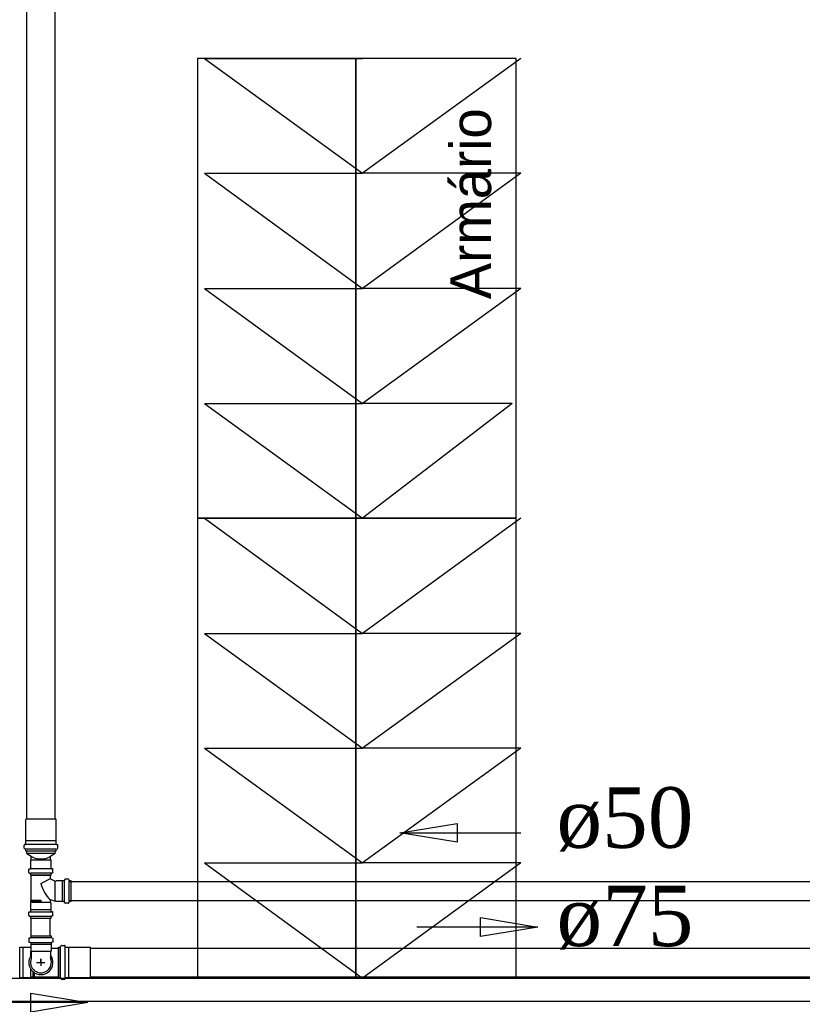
# Model space of a CAD drawing. Header units: millimetres. Extents: x 335 to 739279, y -1 to 84.
# Tile 72 of 244: x 384.68 to 387.43, y 15.72 to 19.17. Entities that reach past the tile are written whole.
import ezdxf

# ---------------------------------------------------------------- set-up
doc = ezdxf.new("R2010")
doc.units = ezdxf.units.MM
doc.header["$MEASUREMENT"] = 0
for name, color, linetype, lineweight in [('CV-Sentido tubo', 7, 'Continuous', 20), ('CV-Seção tubo', 1, 'Continuous', 30), ('CV-Textos tubo', 7, 'Continuous', 20), ('Simbolos', 1, 'Continuous', 30), ('Simbolos_int', 1, 'Continuous', 30), ('TQ-Sentido tubo', 7, 'Continuous', 20), ('TQ-Seção tubo', 1, 'Continuous', 30), ('TQ-Textos tubo', 7, 'Continuous', 20)]:
    doc.layers.add(name, color=color, linetype=linetype, lineweight=lineweight)
doc.styles.add('CenturyGothic', font='GOTHIC.TTF')
doc.styles.add('TimesNewRoman', font='times.ttf')
doc.dimstyles.get("Standard").update_dxf_attribs({"dimtxt": 0.18, "dimasz": 0.18, "dimexe": 0.18, "dimexo": 0.0625, "dimgap": 0.09, "dimtad": 0, "dimtih": 1, "dimtoh": 1, "dimdec": 4, "dimzin": 0, "dimdsep": 46, "dimtxsty": 'Standard', "dimcen": 0.09, "dimadec": 0, "dimazin": 0, "dimtfac": 1, "dimtdec": 4, "dimtofl": 0, "dimtmove": 0, "dimatfit": 3, "dimfxl": 0, "dimtolj": 1, "dimtzin": 0, "dimarcsym": 0})

msp = doc.modelspace()

# ---------------------------------------------------------------- linework, layer by layer
at = {"color": 7}
for p, q in [((385.8608, 19.0379), (385.3058, 19.0379)), ((385.3058, 19.0379), (385.3058, 17.4269)), ((385.3298, 19.0379), (385.8838, 19.0379)), ((385.3298, 19.0379), (385.8838, 18.6359)), ((385.8608, 17.4269), (385.8608, 19.0379)), ((386.4228, 19.0379), (385.8608, 19.0379)), ((385.8608, 19.0379), (385.8608, 17.4269)), ((386.4388, 19.0379), (385.8838, 18.6359)), ((386.4228, 17.4269), (386.4228, 19.0379)), ((385.3298, 18.6359), (385.8838, 18.6359)), ((385.3298, 18.6359), (385.8838, 18.6359)), ((385.3298, 18.6359), (385.8838, 18.2309)), ((386.4388, 18.6359), (385.8838, 18.6359)), ((386.4388, 18.6359), (385.8838, 18.2309)), ((385.3298, 18.2309), (385.8838, 18.2309)), ((385.3298, 18.2309), (385.8838, 17.8289)), ((386.4388, 18.2309), (385.8838, 18.2309)), ((386.4388, 18.2309), (385.8838, 17.8289)), ((385.3298, 17.8289), (385.8838, 17.8289)), ((385.3298, 17.8289), (385.8838, 17.4269)), ((386.4078, 17.8289), (385.8838, 17.8289)), ((386.4078, 17.8289), (385.8838, 17.4269)), ((385.8608, 17.4269), (385.3058, 17.4269)), ((385.3058, 17.4269), (385.3058, 15.8139)), ((385.3058, 17.4269), (385.8608, 17.4269)), ((385.3298, 17.4269), (385.9228, 17.4269)), ((385.3298, 17.4269), (385.8838, 17.0219)), ((385.8608, 15.8139), (385.8608, 17.4269)), ((386.4228, 17.4269), (385.8608, 17.4269)), ((385.8608, 17.4269), (385.8608, 15.8139)), ((385.8608, 17.4269), (386.4228, 17.4269)), ((386.4388, 17.4269), (385.8838, 17.0219)), ((386.4228, 15.8139), (386.4228, 17.4269)), ((385.3298, 17.0219), (385.8838, 17.0219)), ((385.3298, 17.0219), (385.8838, 16.6199)), ((386.4388, 17.0219), (385.8838, 17.0219)), ((386.4388, 17.0219), (385.8838, 16.6199)), ((385.3298, 16.6199), (385.8838, 16.6199)), ((385.3298, 16.6199), (385.8838, 16.2179)), ((386.4388, 16.6199), (385.8838, 16.6199)), ((386.4388, 16.6199), (385.8838, 16.2179)), ((385.3298, 16.2179), (385.8838, 16.2179)), ((385.3298, 16.2179), (385.8838, 15.8139)), ((386.4388, 16.2179), (385.8838, 16.2179)), ((386.4388, 16.2179), (385.8838, 15.8139)), ((384.2438, 15.8139), (387.4618, 15.8139)), ((385.3058, 15.8139), (385.8608, 15.8139)), ((385.3298, 15.8139), (385.9228, 15.8139)), ((385.8608, 15.8139), (386.4228, 15.8139))]:
    msp.add_line(p, q, dxfattribs=at)
at = {"color": 3}
msp.add_lwpolyline([(389.5532, 15.7318), (380.0019, 15.7318), (380.0019, 22.5407), (389.5532, 22.5407)], close=True, dxfattribs=at)
at = {"layer": 'CV-Seção tubo'}
for p, q in [((384.7067, 16.3715), (384.7067, 20.3565)), ((384.8067, 16.3715), (384.8067, 20.3565)), ((384.7225, 16.1748), (384.7225, 16.1745)), ((384.7891, 16.1748), (384.7891, 16.1745)), ((388.064, 16.1522), (384.8557, 16.1522)), ((388.064, 16.0855), (384.8557, 16.0855)), ((384.7229, 15.9621), (384.7229, 16.0238)), ((384.7896, 15.9621), (384.7896, 16.0238))]:
    msp.add_line(p, q, dxfattribs=at)
at = {"layer": 'Simbolos'}
for p, q in [((384.7037, 16.3705), (384.7047, 16.3715)), ((384.7037, 16.2955), (384.7037, 16.3705)), ((384.8087, 16.3715), (384.7047, 16.3715)), ((384.8097, 16.3705), (384.8087, 16.3715)), ((384.8097, 16.2955), (384.8097, 16.3705)), ((384.7037, 16.2835), (384.7037, 16.2955)), ((384.8097, 16.2835), (384.8097, 16.2955)), ((384.6977, 16.2695), (384.6977, 16.2805)), ((384.7017, 16.2825), (384.6987, 16.2825)), ((384.7027, 16.2665), (384.6987, 16.2675)), ((384.7037, 16.2595), (384.7037, 16.2655)), ((384.8097, 16.2595), (384.7037, 16.2595)), ((384.7067, 16.2505), (384.7067, 16.2595)), ((384.8067, 16.2505), (384.8067, 16.2595)), ((384.8097, 16.2595), (384.8097, 16.2655)), ((384.8107, 16.2665), (384.8147, 16.2675)), ((384.8117, 16.2825), (384.8147, 16.2825)), ((384.8157, 16.2695), (384.8157, 16.2805)), ((384.7067, 16.2505), (384.7257, 16.2395)), ((384.7207, 16.2275), (384.7227, 16.2305)), ((384.7207, 16.1985), (384.7207, 16.2275)), ((384.7227, 16.2305), (384.7227, 16.2405)), ((384.8067, 16.2505), (384.7877, 16.2395)), ((384.7907, 16.2305), (384.7907, 16.2405)), ((384.7927, 16.2275), (384.7907, 16.2305)), ((384.7927, 16.1985), (384.7927, 16.2275)), ((384.7147, 16.1845), (384.7147, 16.1955)), ((384.7157, 16.1975), (384.7187, 16.1975)), ((384.7977, 16.1975), (384.7947, 16.1975)), ((384.7987, 16.1845), (384.7987, 16.1955)), ((384.7157, 16.1825), (384.7197, 16.1815)), ((384.7207, 16.1745), (384.7207, 16.1805)), ((384.7927, 16.1745), (384.7207, 16.1745)), ((384.7227, 16.0868), (384.7227, 16.1748)), ((384.7567, 16.1458), (384.7907, 16.1628)), ((384.7907, 16.1628), (384.7907, 16.1748)), ((384.7927, 16.1745), (384.7927, 16.1805)), ((384.7977, 16.1825), (384.7937, 16.1815)), ((384.8097, 16.1548), (384.8087, 16.1538)), ((384.8317, 16.1548), (384.8097, 16.1548)), ((384.8327, 16.1548), (384.8317, 16.1548)), ((384.8387, 16.1548), (384.8327, 16.1548)), ((384.8397, 16.1598), (384.8397, 16.1568)), ((384.8527, 16.1608), (384.8417, 16.1608)), ((384.8547, 16.1598), (384.8557, 16.1558)), ((384.8627, 16.1548), (384.8567, 16.1548)), ((384.8627, 16.0828), (384.8627, 16.1548)), ((384.7207, 16.0828), (384.7207, 16.0868)), ((384.7227, 16.0868), (384.7207, 16.0868)), ((384.7907, 16.0798), (384.7907, 16.0868)), ((384.8097, 16.0828), (384.8077, 16.0848)), ((384.7227, 16.0828), (384.7207, 16.0828)), ((384.7207, 16.0768), (384.7227, 16.0798)), ((384.7207, 16.0548), (384.7207, 16.0768)), ((384.7207, 16.0478), (384.7207, 16.0548)), ((384.7227, 16.0798), (384.7227, 16.0828)), ((384.7927, 16.0768), (384.7907, 16.0798)), ((384.7927, 16.0548), (384.7927, 16.0768)), ((384.7927, 16.0478), (384.7927, 16.0548)), ((384.8317, 16.0828), (384.8097, 16.0828)), ((384.8327, 16.0828), (384.8317, 16.0828)), ((384.8387, 16.0828), (384.8327, 16.0828)), ((384.8397, 16.0778), (384.8397, 16.0808)), ((384.8527, 16.0768), (384.8417, 16.0768)), ((384.8547, 16.0778), (384.8557, 16.0818)), ((384.8627, 16.0828), (384.8567, 16.0828)), ((384.7147, 16.0338), (384.7147, 16.0448)), ((384.7157, 16.0468), (384.7187, 16.0468)), ((384.7157, 16.0318), (384.7197, 16.0308)), ((384.7207, 16.0238), (384.7207, 16.0298)), ((384.7207, 16.0238), (384.7927, 16.0238)), ((384.7927, 16.0238), (384.7927, 16.0298)), ((384.7977, 16.0318), (384.7937, 16.0308)), ((384.7977, 16.0468), (384.7947, 16.0468)), ((384.7987, 16.0338), (384.7987, 16.0448)), ((384.7147, 15.9531), (384.7147, 15.9411)), ((384.7157, 15.9541), (384.7197, 15.9551)), ((384.7207, 15.9621), (384.7927, 15.9621)), ((384.7207, 15.9621), (384.7207, 15.9571)), ((384.7927, 15.9621), (384.7927, 15.9571)), ((384.7977, 15.9541), (384.7937, 15.9551)), ((384.7987, 15.9531), (384.7987, 15.9411)), ((384.6837, 15.9221), (384.6947, 15.9221)), ((384.6947, 15.9221), (384.7187, 15.9221)), ((384.7157, 15.9401), (384.7187, 15.9401)), ((384.7187, 15.9221), (384.7207, 15.9201)), ((384.7207, 15.9381), (384.7207, 15.9321)), ((384.7207, 15.9321), (384.7207, 15.9091)), ((384.7927, 15.9381), (384.7927, 15.9321)), ((384.7927, 15.9321), (384.7927, 15.9091)), ((384.7927, 15.9191), (384.8187, 15.9191)), ((384.7977, 15.9401), (384.7947, 15.9401)), ((384.8187, 15.8161), (384.8187, 15.9221)), ((384.8187, 15.9221), (384.8247, 15.9221)), ((384.8257, 15.9231), (384.8267, 15.9271)), ((384.8287, 15.9281), (384.8397, 15.9281)), ((384.8417, 15.9241), (384.8417, 15.9271)), ((384.8427, 15.9221), (384.8547, 15.9221)), ((384.8547, 15.9221), (384.9297, 15.9221)), ((384.9297, 15.9221), (384.9307, 15.9211)), ((384.9307, 15.8171), (384.9307, 15.9211)), ((384.7207, 15.9091), (384.7227, 15.9071)), ((384.7227, 15.9071), (384.7227, 15.8831)), ((384.7927, 15.9091), (384.7907, 15.9071)), ((384.7907, 15.9071), (384.7907, 15.8831)), ((384.6837, 15.8161), (384.6947, 15.8161)), ((384.6947, 15.8161), (384.7187, 15.8161)), ((384.7187, 15.8161), (384.7207, 15.8191)), ((384.7207, 15.8191), (384.7297, 15.8191)), ((384.7297, 15.8181), (384.7297, 15.8161)), ((384.7297, 15.8161), (384.7337, 15.8161)), ((384.7347, 15.8181), (384.7337, 15.8161)), ((384.7347, 15.8191), (384.8187, 15.8191)), ((384.8187, 15.8161), (384.8247, 15.8161)), ((384.8257, 15.8151), (384.8267, 15.8111)), ((384.8287, 15.8101), (384.8397, 15.8101)), ((384.8417, 15.8141), (384.8417, 15.8111)), ((384.8427, 15.8161), (384.8547, 15.8161)), ((384.8547, 15.8161), (384.9297, 15.8161)), ((384.9297, 15.8161), (384.9307, 15.8171))]:
    msp.add_line(p, q, dxfattribs=at)
for centre, radius, start, end in [((384.6987, 16.2805), 0.00133, 94.9996, 180), ((384.6987, 16.2695), 0.00133, 180, 255), ((384.7017, 16.2835), 0.00133, 275, 0.0004), ((384.7027, 16.2655), 0.00133, 0.0004, 74.9997), ((384.8107, 16.2655), 0.00133, 105, 180), ((384.8117, 16.2835), 0.00133, 180, 265), ((384.8147, 16.2805), 0.00133, 0.0004, 84.9996), ((384.8147, 16.2695), 0.00133, 285, 0.0004), ((384.7566, 16.3035), 0.0714, 244.163, 295.855), ((384.7157, 16.1955), 0.00133, 95.0093, 179.991), ((384.7187, 16.1985), 0.00133, 275.009, 0.0093), ((384.7947, 16.1985), 0.00133, 179.991, 265.009), ((384.7977, 16.1955), 0.00133, 0.0093, 85.0093), ((384.7157, 16.1845), 0.00133, 179.991, 255.009), ((384.7187, 16.1805), 0.00133, 0.0093, 75.0093), ((384.8327, 16.2268), 0.0769, 236.706, 251.525), ((384.7947, 16.1805), 0.00133, 105.009, 179.991), ((384.7977, 16.1845), 0.00133, 285.009, 0.0093), ((384.8387, 16.1568), 0.00133, 270.004, 355.005), ((384.8417, 16.1598), 0.00133, 90.0045, 175.005), ((384.8527, 16.1598), 0.00133, 15.0045, 90.0045), ((384.8567, 16.1568), 0.00133, 195.005, 270.004), ((384.8747, 16.1758), 0.1221, 194.121, 226.374), ((384.7917, 16.0868), 0.00133, 73.7268, 179.996), ((384.8327, 16.2268), 0.1445, 253.727, 260.085), ((384.8387, 16.0808), 0.00133, 5.0044, 90.0045), ((384.8417, 16.0778), 0.00133, 185.004, 270.004), ((384.8527, 16.0778), 0.00133, 270.004, 345.004), ((384.8567, 16.0808), 0.00133, 90.0045, 165.004), ((384.7157, 16.0448), 0.00133, 95.0045, 179.996), ((384.7157, 16.0338), 0.00133, 179.996, 255.004), ((384.7187, 16.0478), 0.00133, 275.004, 0.0045), ((384.7187, 16.0298), 0.00133, 0.0045, 75.0045), ((384.7947, 16.0478), 0.00133, 179.996, 265.004), ((384.7947, 16.0298), 0.00133, 105.005, 179.996), ((384.7977, 16.0448), 0.00133, 0.0045, 85.0045), ((384.7977, 16.0338), 0.00133, 285.005, 0.0045), ((384.7157, 15.9531), 0.00133, 105, 180), ((384.7187, 15.9571), 0.00133, 285, 0), ((384.7947, 15.9571), 0.00133, 180, 255), ((384.7977, 15.9531), 0.00133, 0, 75), ((384.6837, 15.9231), 0.00133, 185, 270), ((384.7157, 15.9411), 0.00133, 180, 265), ((384.7187, 15.9381), 0.00133, 0, 85), ((384.7947, 15.9381), 0.00133, 95, 180), ((384.7977, 15.9411), 0.00133, 275, 0), ((384.8247, 15.9231), 0.00133, 270, 345), ((384.8287, 15.9271), 0.00133, 90, 165), ((384.8397, 15.9271), 0.00133, 5, 90), ((384.8427, 15.9241), 0.00133, 185, 270), ((384.7567, 15.8691), 0.0365, 157.953, 22.0474), ((384.6837, 15.8151), 0.00133, 90, 175), ((384.8247, 15.8151), 0.00133, 15, 90), ((384.8287, 15.8111), 0.00133, 195, 270), ((384.8397, 15.8111), 0.00133, 270, 355), ((384.8427, 15.8141), 0.00133, 90, 175)]:
    msp.add_arc(centre, radius, start, end, dxfattribs=at)
at = {"layer": 'Simbolos_int'}
for p, q in [((384.8097, 16.2955), (384.7037, 16.2955)), ((384.8097, 16.2825), (384.7037, 16.2825)), ((384.8097, 16.2665), (384.7037, 16.2665)), ((384.8067, 16.2595), (384.7067, 16.2595)), ((384.8067, 16.2505), (384.7067, 16.2505)), ((384.7927, 16.2275), (384.7207, 16.2275)), ((384.7927, 16.1975), (384.7207, 16.1975)), ((384.7927, 16.1815), (384.7207, 16.1815)), ((384.7227, 16.1748), (384.7907, 16.1748)), ((384.8067, 16.0848), (384.8067, 16.1538)), ((384.8317, 16.0828), (384.8317, 16.1548)), ((384.8397, 16.0828), (384.8397, 16.1548)), ((384.8557, 16.0828), (384.8557, 16.1548)), ((384.7227, 16.0868), (384.7567, 16.0868)), ((384.7567, 16.0868), (384.7567, 16.0828)), ((384.7207, 16.0548), (384.7927, 16.0548)), ((384.7227, 16.0828), (384.7567, 16.0828)), ((384.7227, 16.0798), (384.7907, 16.0798)), ((384.7207, 16.0468), (384.7927, 16.0468)), ((384.7207, 16.0308), (384.7927, 16.0308)), ((384.7207, 15.9561), (384.7927, 15.9561)), ((384.6827, 15.8161), (384.6827, 15.9221)), ((384.6947, 15.8161), (384.6947, 15.9221)), ((384.7207, 15.9391), (384.7927, 15.9391)), ((384.7927, 15.9321), (384.7207, 15.9321)), ((384.8187, 15.9191), (384.8187, 15.8191)), ((384.8257, 15.8161), (384.8257, 15.9221)), ((384.8417, 15.8161), (384.8417, 15.9221)), ((384.8547, 15.8161), (384.8547, 15.9221)), ((384.7207, 15.8921), (384.7207, 15.9091)), ((384.7907, 15.9071), (384.7227, 15.9071)), ((384.7567, 15.8691), (384.7567, 15.8821)), ((384.7567, 15.8821), (384.7567, 15.8571)), ((384.7207, 15.8191), (384.7207, 15.8461)), ((384.7407, 15.8691), (384.7707, 15.8691)), ((384.7297, 15.8181), (384.7297, 15.8361)), ((384.7347, 15.8181), (384.7347, 15.8331))]:
    msp.add_line(p, q, dxfattribs=at)
msp.add_arc((384.7567, 15.8691), 0.0424, 142.861, 37.1393, dxfattribs=at)
at = {"layer": 'TQ-Seção tubo'}
for p, q in [((384.9307, 15.9191), (387.9142, 15.9191)), ((384.9307, 15.8191), (387.9142, 15.8191))]:
    msp.add_line(p, q, dxfattribs=at)

# ---------------------------------------------------------------- texts
at = {"color": 7, "insert": (386.3366, 18.1939), "char_height": 0.14299, "width": 1.622292, "attachment_point": 7, "rotation": 90.0002, "line_spacing_factor": 0.798, "style": 'CenturyGothic'}
msp.add_mtext('Armário', dxfattribs=at)
at = {"layer": 'CV-Textos tubo', "insert": (386.5638, 16.2578), "char_height": 0.2118, "width": 0.896301, "attachment_point": 7, "line_spacing_factor": 0.798, "style": 'TimesNewRoman'}
msp.add_mtext('ø50', dxfattribs=at)
at = {"layer": 'TQ-Textos tubo', "insert": (386.5639, 15.9133), "char_height": 0.2118, "width": 0.896301, "attachment_point": 7, "line_spacing_factor": 0.798, "style": 'TimesNewRoman'}
msp.add_mtext('ø75', dxfattribs=at)

# ---------------------------------------------------------------- leaders
at = {"layer": 'CV-Sentido tubo'}
msp.add_leader([(386.0152, 16.3237), (386.4388, 16.3237)], dimstyle='Standard', override={"dimasz": 0.2, "dimldrblk": 'CLOSED'}, dxfattribs=at)
at = {"layer": 'TQ-Sentido tubo'}
for points in [[(386.4978, 15.9933), (386.0742, 15.9933)], [(384.9207, 15.7281), (384.4971, 15.7281)]]:
    msp.add_leader(points, dimstyle='Standard', override={"dimasz": 0.2, "dimldrblk": 'CLOSED'}, dxfattribs=at)

doc.saveas('drawing.dxf')
